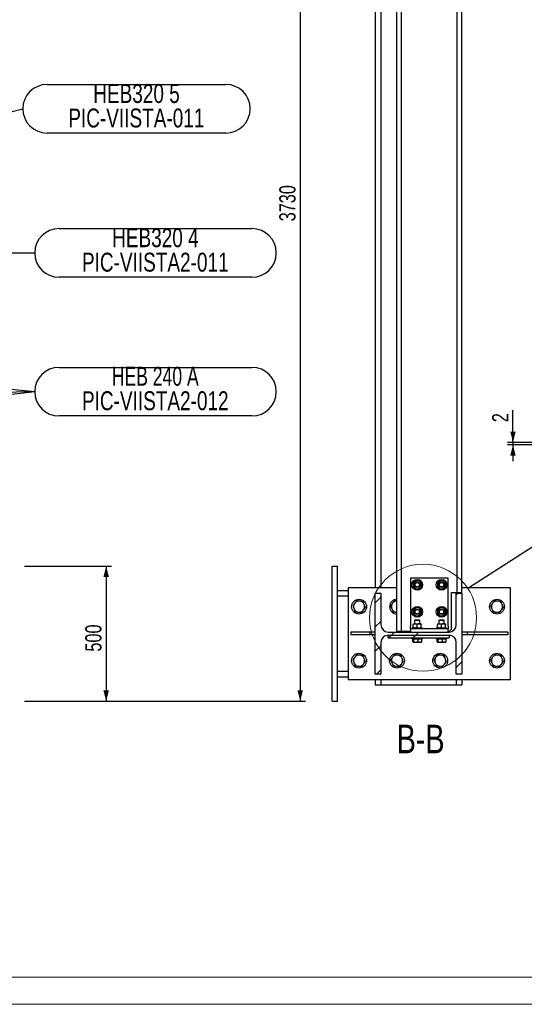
# Model space of a CAD drawing. Header units: millimetres. Extents: x 0 to 841, y 0 to 594.
# Tile 45 of 95: x 520 to 614, y 0 to 182. Entities that reach past the tile are written whole.
import ezdxf

# ---------------------------------------------------------------- set-up
doc = ezdxf.new("R2010")
doc.units = ezdxf.units.MM
for name, color, linetype in [('COTES', 1, 'Continuous'), ('NOTES', 6, 'Continuous'), ('TRAIT-FINS', 9, 'Continuous')]:
    doc.layers.add(name, color=color, linetype=linetype)
doc.layers.add('TRAIT-FORT', color=4, linetype='Continuous', lineweight=25)
doc.styles.add('SLDTEXTSTYLE0', font='TXT', dxfattribs={"width": 0.75})
doc.styles.add('SLDTEXTSTYLE7', font='TXT', dxfattribs={"width": 0.694444})
doc.dimstyles.new('SLDDIMSTYLE0', dxfattribs={"dimtxt": 3, "dimasz": 2, "dimexe": 0, "dimexo": 0.0625, "dimgap": 0.75, "dimtad": 1, "dimdec": 0, "dimlfac": 20, "dimrnd": 1e-09, "dimzin": 12, "dimdsep": 46, "dimtxsty": 'SLDTEXTSTYLE0', "dimsah": 1, "dimcen": 0.09, "dimadec": 0, "dimazin": 3, "dimtfac": 1, "dimtdec": 0, "dimtofl": 0, "dimtmove": 0, "dimatfit": 3, "dimfxl": 1, "dimfrac": 2, "dimtolj": 1, "dimtzin": 12, "dimarcsym": 0})
doc.dimstyles.new('SLDDIMSTYLE1', dxfattribs={"dimtxt": 0.18, "dimasz": 1, "dimexe": 0, "dimexo": 0.0625, "dimgap": 0, "dimtad": 0, "dimtih": 1, "dimtoh": 1, "dimdec": 0, "dimrnd": 1e-09, "dimzin": 0, "dimdsep": 46, "dimtxsty": 'Standard', "dimblk1": 'DOT', "dimblk2": 'DOT', "dimsah": 1, "dimcen": 0.09, "dimadec": 0, "dimazin": 0, "dimtfac": 1, "dimtdec": 0, "dimtofl": 0, "dimtmove": 0, "dimatfit": 3, "dimldrblk": 'DOT', "dimfxl": 1, "dimfrac": 2, "dimtolj": 1, "dimtzin": 0, "dimarcsym": 0})
doc.dimstyles.new('SLDDIMSTYLE3', dxfattribs={"dimtxt": 0.18, "dimasz": 2, "dimexe": 0, "dimexo": 0.0625, "dimgap": 0, "dimtad": 0, "dimtih": 1, "dimtoh": 1, "dimdec": 0, "dimrnd": 1e-09, "dimzin": 0, "dimdsep": 46, "dimtxsty": 'Standard', "dimblk1": 'NONE', "dimblk2": 'NONE', "dimsah": 1, "dimcen": 0.09, "dimadec": 0, "dimazin": 0, "dimtfac": 2, "dimtdec": 0, "dimtofl": 0, "dimtmove": 0, "dimatfit": 3, "dimldrblk": 'NONE', "dimfxl": 1, "dimfrac": 2, "dimtolj": 1, "dimtzin": 0, "dimarcsym": 0})
doc.dimstyles.new('SLDDIMSTYLE5', dxfattribs={"dimtxt": 3, "dimasz": 2, "dimexe": 0, "dimexo": 0.0625, "dimgap": 0.75, "dimtad": 1, "dimdec": 0, "dimlfac": 5, "dimrnd": 1e-09, "dimzin": 12, "dimdsep": 46, "dimtxsty": 'SLDTEXTSTYLE0', "dimsah": 1, "dimcen": 0.09, "dimadec": 0, "dimazin": 3, "dimtfac": 1, "dimtdec": 0, "dimtmove": 0, "dimatfit": 0, "dimfxl": 1, "dimfrac": 2, "dimtolj": 1, "dimtzin": 12, "dimarcsym": 0})
pattern_1 = [(45, (0, 0), (-13.4704, 13.4704), []), (45, (4.49, 2e-323), (-13.4704, 13.4704), []), (45, (8.98, 4e-323), (-13.4704, 13.4704), []), (45, (13.47, 6e-323), (-13.4704, 13.4704), [])]

# ---------------------------------------------------------------- blocks, each defined once
blk = doc.blocks.new('_D')
at = {"layer": 'COTES', "color": 1, "transparency": 16777216}
for p, q in [((521.31, 242.6), (573.31, 242.6)), ((572.31, 242.6), (572.31, 56.1)), ((521.31, 56.1), (573.31, 56.1))]:
    blk.add_line(p, q, dxfattribs=at)
for points in [[(572.31, 242.6), (571.81, 240.6), (572.81, 240.6)], [(572.31, 56.1), (572.81, 58.1), (571.81, 58.1)]]:
    blk.add_solid(points, dxfattribs=at)
at = {"layer": 'COTES', "color": 1, "transparency": 16777216, "insert": (568.44, 144.92), "char_height": 3, "attachment_point": 1, "rotation": 90, "style": 'SLDTEXTSTYLE0'}
blk.add_mtext('3730', dxfattribs=at)
blk = doc.blocks.new('_D_1')
at = {"layer": 'COTES', "color": 1, "transparency": 16777216}
for p, q in [((521.31, 81.1), (537.43, 81.1)), ((536.43, 81.1), (536.43, 56.1)), ((521.31, 56.1), (537.43, 56.1))]:
    blk.add_line(p, q, dxfattribs=at)
for points in [[(536.43, 81.1), (535.93, 79.1), (536.93, 79.1)], [(536.43, 56.1), (536.93, 58.1), (535.93, 58.1)]]:
    blk.add_solid(points, dxfattribs=at)
at = {"layer": 'COTES', "color": 1, "transparency": 16777216, "insert": (532.56, 65.28), "char_height": 3, "attachment_point": 1, "rotation": 90, "style": 'SLDTEXTSTYLE0'}
blk.add_mtext('500', dxfattribs=at)
blk = doc.blocks.new('SW_NOTE_8')
at = {"layer": 'NOTES', "color": 0}
for p, q in [((4.5, 4.5), (37.54, 4.5)), ((37.54, -4.5), (4.5, -4.5))]:
    blk.add_line(p, q, dxfattribs=at)
for centre, start, end in [((4.5, 0), 90, 270), ((37.54, 0), 270, 90)]:
    blk.add_arc(centre, 4.5, start, end, dxfattribs=at)
at = {"layer": 'NOTES', "color": 0, "char_height": 3.5, "attachment_point": 2, "style": 'SLDTEXTSTYLE0'}
for s, insert in [('HEB320 5', (21.02, 4.57)), ('PIC-VIISTA-011', (20.99, 0.04))]:
    blk.add_mtext(s, dxfattribs=dict(at, insert=insert))
blk = doc.blocks.new('_Dot')
at = {"color": 0, "linetype": 'ByBlock', "lineweight": -2}
blk.add_line((-0.5, 0), (-1, 0), dxfattribs=at)
at = {"color": 0, "linetype": 'ByBlock', "const_width": 0.5}
blk.add_lwpolyline([(-0.25, 0, 1), (0.25, 0, 1)], format="xyb", close=True, dxfattribs=at)
blk = doc.blocks.new('SW_NOTE_11')
at = {"layer": 'NOTES', "color": 0}
for p, q in [((4.5, 4.5), (40.18, 4.5)), ((40.18, -4.5), (4.5, -4.5))]:
    blk.add_line(p, q, dxfattribs=at)
for centre, start, end in [((4.5, 0), 90, 270), ((40.18, 0), 270, 90)]:
    blk.add_arc(centre, 4.5, start, end, dxfattribs=at)
at = {"layer": 'NOTES', "color": 0, "char_height": 3.5, "attachment_point": 2}
for s, insert, style in [('HEB 240 A', (22.29, 4.6), 'SLDTEXTSTYLE7'), ('PIC-VIISTA2-012', (22.3, 0.07), 'SLDTEXTSTYLE0')]:
    blk.add_mtext(s, dxfattribs=dict(at, insert=insert, style=style))
blk = doc.blocks.new('SW_NOTE_12')
at = {"layer": 'NOTES', "color": 0}
for p, q in [((4.5, 4.5), (40.18, 4.5)), ((40.18, -4.5), (4.5, -4.5))]:
    blk.add_line(p, q, dxfattribs=at)
for centre, start, end in [((4.5, 0), 90, 270), ((40.18, 0), 270, 90)]:
    blk.add_arc(centre, 4.5, start, end, dxfattribs=at)
at = {"layer": 'NOTES', "color": 0, "char_height": 3.5, "attachment_point": 2, "style": 'SLDTEXTSTYLE0'}
for s, insert in [('HEB320 4', (22.32, 4.55)), ('PIC-VIISTA2-011', (22.3, 0.03))]:
    blk.add_mtext(s, dxfattribs=dict(at, insert=insert))
blk = doc.blocks.new('_None')
blk = doc.blocks.new('_D_41')
at = {"layer": 'COTES', "color": 1, "transparency": 16777216}
for p, q in [((611.66, 104), (611.66, 109.96)), ((640.52, 104), (610.66, 104)), ((611.66, 104), (611.66, 103.55)), ((634.02, 103.55), (610.66, 103.55)), ((611.66, 103.55), (611.66, 100.55))]:
    blk.add_line(p, q, dxfattribs=at)
for points in [[(611.66, 104), (612.16, 106), (611.16, 106)], [(611.66, 103.55), (611.16, 101.55), (612.16, 101.55)]]:
    blk.add_solid(points, dxfattribs=at)
at = {"layer": 'COTES', "color": 1, "transparency": 16777216, "insert": (607.8, 107.74), "char_height": 3, "attachment_point": 1, "rotation": 90, "style": 'SLDTEXTSTYLE0'}
blk.add_mtext('2', dxfattribs=at)

msp = doc.modelspace()

# ---------------------------------------------------------------- hatches: boundary and pattern name
at = {"layer": 'TRAIT-FINS'}
h = msp.add_hatch(dxfattribs=at)
h.set_pattern_fill('DIN 201 ACIER ET FONTE', color=9, style=0, pattern_type=2)
h.set_pattern_definition(pattern_1)
edge = h.paths.add_edge_path(flags=0)
edge.add_line((586.202, 76.105), (586.202, 61.105))
edge.add_line((586.202, 61.105), (587.227, 61.105))
edge.add_line((587.227, 61.105), (587.227, 66.967))
edge.add_arc((588.577, 66.967), 1.35, 90, 180, ccw=False)
edge.add_line((588.577, 68.317), (599.827, 68.317))
edge.add_arc((599.827, 66.967), 1.35, 0, 90, ccw=False)
edge.add_line((601.177, 66.967), (601.177, 61.105))
edge.add_line((601.177, 61.105), (602.202, 61.105))
edge.add_line((602.202, 61.105), (602.202, 76.105))
edge.add_line((602.202, 76.105), (601.177, 76.105))
edge.add_line((601.177, 76.105), (601.177, 70.242))
edge.add_arc((599.827, 70.242), 1.35, 270, 360, ccw=False)
edge.add_line((599.827, 68.892), (588.577, 68.892))
edge.add_arc((588.577, 70.242), 1.35, 180, 270, ccw=False)
edge.add_line((587.227, 70.242), (587.227, 76.105))
edge.add_line((587.227, 76.105), (586.202, 76.105))
h = msp.add_hatch(dxfattribs=at)
h.set_pattern_fill('DIN 201 ACIER ET FONTE', color=9, style=0, pattern_type=2)
h.set_pattern_definition(pattern_1)
h.paths.add_polyline_path([(599.827, 67.817), (599.827, 68.317), (588.577, 68.317), (588.577, 67.817)], flags=0)

# ---------------------------------------------------------------- linework, layer by layer
at = {"color": 7, "linetype": 'Continuous', "lineweight": 18}
for p, q in [((836, 5), (5, 5)), ((841, 0), (0, 0))]:
    msp.add_line(p, q, dxfattribs=at)
msp.add_circle((595.028, 71.549), 9.902, dxfattribs=at)
at = {"layer": 'TRAIT-FORT', "color": 4, "linetype": 'Continuous', "lineweight": 25}
for p, q in [((590.202, 69.005), (590.202, 211.705)), ((591.052, 69.005), (591.052, 211.705)), ((601.352, 76.205), (601.352, 204.505)), ((602.202, 76.205), (602.202, 204.505)), ((586.202, 203.605), (586.202, 77.105)), ((587.227, 203.605), (587.227, 77.105)), ((578.202, 56.105), (578.202, 81.105)), ((578.202, 81.105), (579.202, 81.105)), ((579.202, 56.105), (579.202, 81.105)), ((599.702, 78.892), (592.702, 78.892)), ((592.702, 78.892), (592.702, 69.992)), ((599.702, 69.992), (599.702, 78.892)), ((579.202, 76.605), (581.202, 76.605)), ((581.202, 77.105), (581.202, 60.105)), ((590.202, 77.105), (581.202, 77.105)), ((611.202, 77.105), (602.202, 77.105)), ((611.202, 60.105), (611.202, 77.105)), ((579.202, 75.58), (581.202, 75.58)), ((586.202, 76.105), (587.227, 76.105)), ((586.202, 61.105), (586.202, 76.105)), ((587.227, 76.105), (587.227, 70.242)), ((600.302, 76.205), (601.352, 76.205)), ((600.302, 69.455), (600.302, 76.205)), ((601.177, 70.242), (601.177, 76.105)), ((601.177, 76.105), (602.202, 76.105)), ((601.352, 76.205), (602.202, 76.205)), ((602.202, 76.105), (602.202, 61.105)), ((590.068, 72.589), (590.202, 72.571)), ((590.202, 72.58), (590.068, 72.589)), ((593.552, 71.167), (593.452, 71.067)), ((593.552, 71.167), (593.798, 71.167)), ((593.798, 71.167), (594.352, 71.167)), ((594.452, 71.067), (594.352, 71.167)), ((598.052, 71.167), (597.952, 71.067)), ((598.052, 71.167), (598.298, 71.167)), ((598.298, 71.167), (598.852, 71.167)), ((598.952, 71.067), (598.852, 71.167)), ((592.702, 69.492), (592.702, 69.992)), ((599.702, 69.492), (592.702, 69.492)), ((592.702, 69.492), (592.702, 68.892)), ((592.952, 69.642), (592.952, 69.492)), ((594.952, 69.642), (592.952, 69.642)), ((593.201, 69.759), (593.201, 70.326)), ((593.202, 70.442), (593.576, 70.442)), ((593.452, 71.067), (593.452, 70.442)), ((593.76, 71.067), (593.452, 71.067)), ((593.576, 70.442), (594.326, 70.442)), ((594.452, 71.067), (593.76, 71.067)), ((593.951, 69.759), (593.951, 70.326)), ((594.326, 70.442), (594.702, 70.442)), ((594.452, 70.442), (594.452, 71.067)), ((594.701, 69.759), (594.701, 70.326)), ((594.702, 69.759), (594.702, 70.326)), ((594.952, 69.492), (594.952, 69.642)), ((597.452, 69.642), (597.452, 69.492)), ((599.452, 69.642), (597.452, 69.642)), ((597.701, 69.759), (597.701, 70.326)), ((597.702, 70.442), (598.076, 70.442)), ((597.952, 71.067), (597.952, 70.442)), ((598.26, 71.067), (597.952, 71.067)), ((598.076, 70.442), (598.826, 70.442)), ((598.952, 71.067), (598.26, 71.067)), ((598.451, 69.759), (598.451, 70.326)), ((598.826, 70.442), (599.202, 70.442)), ((598.952, 70.442), (598.952, 71.067)), ((599.201, 69.759), (599.201, 70.326)), ((599.202, 69.759), (599.202, 70.326)), ((599.452, 69.492), (599.452, 69.642)), ((599.702, 69.992), (599.702, 69.492)), ((599.702, 68.892), (599.702, 69.492)), ((599.852, 69.005), (600.302, 69.455)), ((581.702, 68.855), (581.702, 68.355)), ((585.202, 68.855), (581.702, 68.855)), ((585.202, 68.355), (581.702, 68.355)), ((585.202, 68.855), (585.202, 68.355)), ((586.202, 68.855), (585.202, 68.855)), ((586.202, 68.355), (585.202, 68.355)), ((588.577, 68.892), (599.827, 68.892)), ((588.577, 67.817), (588.577, 68.317)), ((588.577, 68.317), (599.827, 68.317)), ((588.577, 67.817), (599.827, 67.817)), ((591.052, 69.005), (590.202, 69.005)), ((592.102, 69.005), (591.052, 69.005)), ((592.702, 69.005), (592.102, 69.005)), ((592.952, 67.817), (592.952, 67.667)), ((594.952, 67.667), (592.952, 67.667)), ((593.152, 67.109), (593.152, 67.627)), ((593.152, 67.627), (593.264, 67.627)), ((593.259, 67.667), (593.259, 67.627)), ((593.264, 67.627), (593.264, 67.109)), ((593.264, 67.627), (594.064, 67.627)), ((594.064, 67.627), (594.064, 67.109)), ((594.064, 67.627), (594.751, 67.627)), ((594.644, 67.627), (594.644, 67.667)), ((594.751, 67.627), (594.751, 67.109)), ((594.952, 67.667), (594.952, 67.817)), ((597.452, 67.817), (597.452, 67.667)), ((599.452, 67.667), (597.452, 67.667)), ((597.652, 67.109), (597.652, 67.627)), ((597.652, 67.627), (597.764, 67.627)), ((597.759, 67.667), (597.759, 67.627)), ((597.764, 67.627), (597.764, 67.109)), ((597.764, 67.627), (598.564, 67.627)), ((598.564, 67.627), (598.564, 67.109)), ((598.564, 67.627), (599.251, 67.627)), ((599.144, 67.627), (599.144, 67.667)), ((599.251, 67.627), (599.251, 67.109)), ((599.452, 67.667), (599.452, 67.817)), ((599.852, 69.005), (599.702, 69.005)), ((599.827, 68.317), (599.827, 67.817)), ((603.202, 68.855), (602.202, 68.855)), ((603.202, 68.355), (602.202, 68.355)), ((603.202, 68.855), (603.202, 68.355)), ((610.702, 68.855), (603.202, 68.855)), ((610.702, 68.355), (603.202, 68.355)), ((610.702, 68.855), (610.702, 68.355)), ((587.227, 66.967), (587.227, 61.105)), ((593.193, 67.047), (593.202, 67.042)), ((593.202, 67.042), (593.208, 67.042)), ((593.208, 67.042), (593.664, 67.042)), ((593.664, 67.042), (594.408, 67.042)), ((594.408, 67.042), (594.702, 67.042)), ((594.702, 67.042), (594.71, 67.047)), ((597.693, 67.047), (597.702, 67.042)), ((597.702, 67.042), (597.708, 67.042)), ((597.708, 67.042), (598.164, 67.042)), ((598.164, 67.042), (598.908, 67.042)), ((598.908, 67.042), (599.202, 67.042)), ((599.202, 67.042), (599.21, 67.047)), ((601.177, 61.105), (601.177, 66.967)), ((579.202, 61.63), (581.202, 61.63)), ((579.202, 60.605), (581.202, 60.605)), ((587.227, 61.105), (586.202, 61.105)), ((602.202, 61.105), (601.177, 61.105)), ((581.202, 60.105), (611.202, 60.105)), ((586.202, 60.105), (586.202, 59.105)), ((586.202, 59.105), (587.227, 59.105)), ((587.227, 60.105), (587.227, 59.105)), ((587.227, 59.105), (588.577, 59.105)), ((588.577, 59.105), (599.827, 59.105)), ((599.827, 59.105), (601.177, 59.105)), ((601.177, 60.105), (601.177, 59.105)), ((601.177, 59.105), (602.202, 59.105)), ((602.202, 60.105), (602.202, 59.105)), ((578.202, 56.105), (579.202, 56.105))]:
    msp.add_line(p, q, dxfattribs=at)
for centre, radius in [((593.952, 77.642), 1), ((598.452, 77.642), 1), ((593.952, 77.642), 0.5), ((593.952, 77.642), 0.4), ((598.452, 77.642), 0.5), ((598.452, 77.642), 0.4), ((583.202, 73.605), 1.375), ((608.702, 73.605), 1.375), ((593.952, 72.642), 1), ((593.952, 72.642), 0.5), ((593.952, 72.642), 0.4), ((598.452, 72.642), 1), ((598.452, 72.642), 0.5), ((598.452, 72.642), 0.4), ((583.202, 63.605), 1.375), ((590.202, 63.605), 1.375), ((598.202, 63.605), 1.375), ((608.702, 63.605), 1.375)]:
    msp.add_circle(centre, radius, dxfattribs=at)
for centre, radius, start, end in [((593.952, 77.642), 0.75, 60, 120), ((598.452, 77.642), 0.75, 60, 120), ((593.952, 77.642), 0.75, 120, 180), ((593.952, 77.642), 0.75, 180, 240), ((593.952, 77.642), 0.75, 240, 300), ((593.952, 77.642), 0.75, 360, 60), ((593.952, 77.642), 0.75, 300, 360), ((598.452, 77.642), 0.75, 120, 180), ((598.452, 77.642), 0.75, 180, 240), ((598.452, 77.642), 0.75, 240, 300), ((598.452, 77.642), 0.75, 360, 60), ((598.452, 77.642), 0.75, 300, 360), ((590.202, 73.605), 1.375, 90, 270), ((583.202, 73.605), 1.025, 142.52267, 202.52267), ((583.202, 73.605), 1.025, 202.52267, 262.52267), ((583.202, 73.605), 1.025, 82.52267, 142.52267), ((583.202, 73.605), 1.025, 262.52267, 322.52267), ((583.202, 73.605), 1.025, 22.52267, 82.52267), ((583.202, 73.605), 1.025, 322.52267, 22.52267), ((590.202, 73.605), 1.025, 142.52267, 202.52267), ((590.202, 73.605), 1.025, 202.52267, 262.52267), ((590.202, 73.605), 1.025, 90, 142.52267), ((593.952, 72.642), 0.75, 120, 180), ((593.952, 72.642), 0.75, 60, 120), ((593.952, 72.642), 0.75, 360, 60), ((598.452, 72.642), 0.75, 120, 180), ((598.452, 72.642), 0.75, 60, 120), ((598.452, 72.642), 0.75, 360, 60), ((608.702, 73.605), 1.025, 142.52267, 202.52267), ((608.702, 73.605), 1.025, 202.52267, 262.52267), ((608.702, 73.605), 1.025, 82.52267, 142.52267), ((608.702, 73.605), 1.025, 262.52267, 322.52267), ((608.702, 73.605), 1.025, 22.52267, 82.52267), ((608.702, 73.605), 1.025, 322.52267, 22.52267), ((593.952, 72.642), 0.75, 180, 240), ((593.952, 72.642), 0.75, 240, 300), ((593.952, 72.642), 0.75, 300, 360), ((598.452, 72.642), 0.75, 180, 240), ((598.452, 72.642), 0.75, 240, 300), ((598.452, 72.642), 0.75, 300, 360), ((588.577, 70.242), 1.35, 180, 270), ((599.827, 70.242), 1.35, 270, 0), ((588.577, 66.967), 1.35, 90, 180), ((599.827, 66.967), 1.35, 0, 90), ((583.202, 63.605), 1.025, 142.52267, 202.52267), ((583.202, 63.605), 1.025, 82.52267, 142.52267), ((583.202, 63.605), 1.025, 22.52267, 82.52267), ((583.202, 63.605), 1.025, 322.52267, 22.52267), ((590.202, 63.605), 1.025, 142.52267, 202.52267), ((590.202, 63.605), 1.025, 82.52267, 142.52267), ((590.202, 63.605), 1.025, 22.52267, 82.52267), ((590.202, 63.605), 1.025, 322.52267, 22.52267), ((598.202, 63.605), 1.025, 142.52267, 202.52267), ((598.202, 63.605), 1.025, 82.52267, 142.52267), ((598.202, 63.605), 1.025, 22.52267, 82.52267), ((598.202, 63.605), 1.025, 322.52267, 22.52267), ((608.702, 63.605), 1.025, 142.52267, 202.52267), ((608.702, 63.605), 1.025, 82.52267, 142.52267), ((608.702, 63.605), 1.025, 22.52267, 82.52267), ((608.702, 63.605), 1.025, 322.52267, 22.52267), ((583.202, 63.605), 1.025, 202.52267, 262.52267), ((583.202, 63.605), 1.025, 262.52267, 322.52267), ((590.202, 63.605), 1.025, 202.52267, 262.52267), ((590.202, 63.605), 1.025, 262.52267, 322.52267), ((598.202, 63.605), 1.025, 202.52267, 262.52267), ((598.202, 63.605), 1.025, 262.52267, 322.52267), ((608.702, 63.605), 1.025, 202.52267, 262.52267), ((608.702, 63.605), 1.025, 262.52267, 322.52267)]:
    msp.add_arc(centre, radius, start, end, dxfattribs=at)
for points, knots in [([(593.577, 78.292), (593.609, 78.311), (593.675, 78.349), (593.803, 78.423), (593.893, 78.474), (593.952, 78.509)], [0, 0, 0, 0, 0.2497071, 0.5046252, 1, 1, 1, 1]), ([(594.327, 78.292), (594.294, 78.311), (594.228, 78.349), (594.1, 78.423), (594.011, 78.474), (593.952, 78.509)], [0, 0, 0, 0, 0.2497071, 0.5046252, 1, 1, 1, 1]), ([(598.077, 78.292), (598.109, 78.311), (598.175, 78.349), (598.303, 78.423), (598.393, 78.474), (598.452, 78.509)], [0, 0, 0, 0, 0.2497071, 0.5046252, 1, 1, 1, 1]), ([(598.827, 78.292), (598.794, 78.311), (598.728, 78.349), (598.6, 78.423), (598.511, 78.474), (598.452, 78.509)], [0, 0, 0, 0, 0.2497071, 0.5046252, 1, 1, 1, 1]), ([(593.202, 78.076), (593.253, 78.105), (593.357, 78.165), (593.487, 78.24), (593.561, 78.283), (593.577, 78.292)], [0, 0, 0, 0, 0.4323863, 0.8795566, 1, 1, 1, 1]), ([(593.202, 78.076), (593.202, 78.025), (593.202, 77.932), (593.202, 77.786), (593.202, 77.691), (593.202, 77.642)], [0, 0, 0, 0, 0.3705336, 0.6810577, 1, 1, 1, 1]), ([(593.202, 77.642), (593.202, 77.635), (593.202, 77.575), (593.202, 77.46), (593.202, 77.323), (593.202, 77.242), (593.202, 77.209)], [0, 0, 0, 0, 0.0488426, 0.4000938, 0.7640389, 1, 1, 1, 1]), ([(593.202, 77.209), (593.253, 77.18), (593.357, 77.12), (593.487, 77.045), (593.561, 77.002), (593.577, 76.993)], [0, 0, 0, 0, 0.4323863, 0.8795566, 1, 1, 1, 1]), ([(593.577, 76.993), (593.609, 76.974), (593.675, 76.936), (593.803, 76.862), (593.893, 76.811), (593.952, 76.776)], [0, 0, 0, 0, 0.2497071, 0.5046252, 1, 1, 1, 1]), ([(594.327, 76.993), (594.294, 76.974), (594.228, 76.936), (594.1, 76.862), (594.011, 76.811), (593.952, 76.776)], [0, 0, 0, 0, 0.2497071, 0.5046252, 1, 1, 1, 1]), ([(594.702, 78.076), (594.65, 78.105), (594.546, 78.165), (594.416, 78.24), (594.342, 78.283), (594.327, 78.292)], [0, 0, 0, 0, 0.4323863, 0.8795566, 1, 1, 1, 1]), ([(594.702, 77.209), (594.65, 77.18), (594.546, 77.12), (594.416, 77.045), (594.342, 77.002), (594.327, 76.993)], [0, 0, 0, 0, 0.4323863, 0.8795566, 1, 1, 1, 1]), ([(594.702, 78.076), (594.702, 78.025), (594.702, 77.932), (594.702, 77.786), (594.702, 77.691), (594.702, 77.642)], [0, 0, 0, 0, 0.3705336, 0.6810577, 1, 1, 1, 1]), ([(594.702, 77.642), (594.702, 77.635), (594.702, 77.575), (594.702, 77.46), (594.702, 77.323), (594.702, 77.242), (594.702, 77.209)], [0, 0, 0, 0, 0.0488426, 0.4000938, 0.7640389, 1, 1, 1, 1]), ([(597.702, 78.076), (597.753, 78.105), (597.857, 78.165), (597.987, 78.24), (598.061, 78.283), (598.077, 78.292)], [0, 0, 0, 0, 0.4323863, 0.8795566, 1, 1, 1, 1]), ([(597.702, 78.076), (597.702, 78.025), (597.702, 77.932), (597.702, 77.786), (597.702, 77.691), (597.702, 77.642)], [0, 0, 0, 0, 0.3705336, 0.6810577, 1, 1, 1, 1]), ([(597.702, 77.642), (597.702, 77.635), (597.702, 77.575), (597.702, 77.46), (597.702, 77.323), (597.702, 77.242), (597.702, 77.209)], [0, 0, 0, 0, 0.0488426, 0.4000938, 0.7640389, 1, 1, 1, 1]), ([(597.702, 77.209), (597.753, 77.18), (597.857, 77.12), (597.987, 77.045), (598.061, 77.002), (598.077, 76.993)], [0, 0, 0, 0, 0.4323863, 0.8795566, 1, 1, 1, 1]), ([(598.077, 76.993), (598.109, 76.974), (598.175, 76.936), (598.303, 76.862), (598.393, 76.811), (598.452, 76.776)], [0, 0, 0, 0, 0.2497071, 0.5046252, 1, 1, 1, 1]), ([(598.827, 76.993), (598.794, 76.974), (598.728, 76.936), (598.6, 76.862), (598.511, 76.811), (598.452, 76.776)], [0, 0, 0, 0, 0.2497071, 0.5046252, 1, 1, 1, 1]), ([(599.202, 78.076), (599.15, 78.105), (599.046, 78.165), (598.916, 78.24), (598.842, 78.283), (598.827, 78.292)], [0, 0, 0, 0, 0.4323863, 0.8795566, 1, 1, 1, 1]), ([(599.202, 77.209), (599.15, 77.18), (599.046, 77.12), (598.916, 77.045), (598.842, 77.002), (598.827, 76.993)], [0, 0, 0, 0, 0.4323863, 0.8795566, 1, 1, 1, 1]), ([(599.202, 78.076), (599.202, 78.025), (599.202, 77.932), (599.202, 77.786), (599.202, 77.691), (599.202, 77.642)], [0, 0, 0, 0, 0.3705336, 0.6810577, 1, 1, 1, 1]), ([(599.202, 77.642), (599.202, 77.635), (599.202, 77.575), (599.202, 77.46), (599.202, 77.323), (599.202, 77.242), (599.202, 77.209)], [0, 0, 0, 0, 0.0488426, 0.4000938, 0.7640389, 1, 1, 1, 1]), ([(582.388, 74.229), (582.328, 74.15), (582.207, 73.993), (582.088, 73.837), (582.028, 73.759)], [0, 0, 0, 0, 0.4977806, 1, 1, 1, 1]), ([(582.028, 73.759), (582.066, 73.669), (582.141, 73.488), (582.217, 73.304), (582.255, 73.212)], [0, 0, 0, 0, 0.4981128, 1, 1, 1, 1]), ([(582.255, 73.212), (582.293, 73.121), (582.369, 72.938), (582.444, 72.757), (582.482, 72.666)], [0, 0, 0, 0, 0.4977806, 1, 1, 1, 1]), ([(582.748, 74.698), (582.689, 74.621), (582.57, 74.465), (582.449, 74.308), (582.388, 74.229)], [0, 0, 0, 0, 0.4981128, 1, 1, 1, 1]), ([(583.335, 74.621), (583.237, 74.634), (583.04, 74.66), (582.846, 74.685), (582.748, 74.698)], [0, 0, 0, 0, 0.4977806, 1, 1, 1, 1]), ([(583.922, 74.544), (583.825, 74.557), (583.631, 74.582), (583.434, 74.608), (583.335, 74.621)], [0, 0, 0, 0, 0.4981128, 1, 1, 1, 1]), ([(583.655, 72.512), (583.714, 72.589), (583.834, 72.745), (583.954, 72.902), (584.015, 72.981)], [0, 0, 0, 0, 0.4981128, 1, 1, 1, 1]), ([(584.148, 73.998), (584.111, 74.089), (584.035, 74.272), (583.96, 74.453), (583.922, 74.544)], [0, 0, 0, 0, 0.4977806, 1, 1, 1, 1]), ([(584.015, 72.981), (584.075, 73.06), (584.196, 73.217), (584.315, 73.373), (584.375, 73.451)], [0, 0, 0, 0, 0.49778063, 1, 1, 1, 1]), ([(584.375, 73.451), (584.338, 73.541), (584.263, 73.722), (584.187, 73.906), (584.148, 73.998)], [0, 0, 0, 0, 0.4981128, 1, 1, 1, 1]), ([(589.388, 74.229), (589.328, 74.15), (589.207, 73.993), (589.088, 73.837), (589.028, 73.759)], [0, 0, 0, 0, 0.4977806, 1, 1, 1, 1]), ([(589.028, 73.759), (589.066, 73.669), (589.141, 73.488), (589.217, 73.304), (589.255, 73.212)], [0, 0, 0, 0, 0.4981128, 1, 1, 1, 1]), ([(589.255, 73.212), (589.293, 73.121), (589.369, 72.938), (589.444, 72.757), (589.482, 72.666)], [0, 0, 0, 0, 0.4977806, 1, 1, 1, 1]), ([(589.748, 74.698), (589.689, 74.621), (589.57, 74.465), (589.449, 74.308), (589.388, 74.229)], [0, 0, 0, 0, 0.4981128, 1, 1, 1, 1]), ([(590.202, 74.639), (590.148, 74.646), (589.996, 74.666), (589.846, 74.685), (589.748, 74.698)], [0, 0, 0, 0, 0.3508673, 1, 1, 1, 1]), ([(593.202, 73.076), (593.253, 73.105), (593.357, 73.165), (593.487, 73.24), (593.561, 73.283), (593.577, 73.292)], [0, 0, 0, 0, 0.4323863, 0.8795566, 1, 1, 1, 1]), ([(593.202, 73.076), (593.202, 73.025), (593.202, 72.932), (593.202, 72.786), (593.202, 72.691), (593.202, 72.642)], [0, 0, 0, 0, 0.3705336, 0.6810577, 1, 1, 1, 1]), ([(593.577, 73.292), (593.609, 73.311), (593.675, 73.349), (593.803, 73.423), (593.893, 73.474), (593.952, 73.509)], [0, 0, 0, 0, 0.2497071, 0.5046252, 1, 1, 1, 1]), ([(594.327, 73.292), (594.294, 73.311), (594.228, 73.349), (594.1, 73.423), (594.011, 73.474), (593.952, 73.509)], [0, 0, 0, 0, 0.2497071, 0.5046252, 1, 1, 1, 1]), ([(594.702, 73.076), (594.65, 73.105), (594.546, 73.165), (594.416, 73.24), (594.342, 73.283), (594.327, 73.292)], [0, 0, 0, 0, 0.4323863, 0.8795566, 1, 1, 1, 1]), ([(594.702, 73.076), (594.702, 73.025), (594.702, 72.932), (594.702, 72.786), (594.702, 72.691), (594.702, 72.642)], [0, 0, 0, 0, 0.3705336, 0.6810577, 1, 1, 1, 1]), ([(597.702, 73.076), (597.753, 73.105), (597.857, 73.165), (597.987, 73.24), (598.061, 73.283), (598.077, 73.292)], [0, 0, 0, 0, 0.4323863, 0.8795566, 1, 1, 1, 1]), ([(597.702, 73.076), (597.702, 73.025), (597.702, 72.932), (597.702, 72.786), (597.702, 72.691), (597.702, 72.642)], [0, 0, 0, 0, 0.3705336, 0.6810577, 1, 1, 1, 1]), ([(598.077, 73.292), (598.109, 73.311), (598.175, 73.349), (598.303, 73.423), (598.393, 73.474), (598.452, 73.509)], [0, 0, 0, 0, 0.2497071, 0.5046252, 1, 1, 1, 1]), ([(598.827, 73.292), (598.794, 73.311), (598.728, 73.349), (598.6, 73.423), (598.511, 73.474), (598.452, 73.509)], [0, 0, 0, 0, 0.2497071, 0.5046252, 1, 1, 1, 1]), ([(599.202, 73.076), (599.15, 73.105), (599.046, 73.165), (598.916, 73.24), (598.842, 73.283), (598.827, 73.292)], [0, 0, 0, 0, 0.4323863, 0.8795566, 1, 1, 1, 1]), ([(599.202, 73.076), (599.202, 73.025), (599.202, 72.932), (599.202, 72.786), (599.202, 72.691), (599.202, 72.642)], [0, 0, 0, 0, 0.3705336, 0.6810577, 1, 1, 1, 1]), ([(607.888, 74.229), (607.828, 74.15), (607.707, 73.993), (607.588, 73.837), (607.528, 73.759)], [0, 0, 0, 0, 0.4977806, 1, 1, 1, 1]), ([(607.528, 73.759), (607.566, 73.669), (607.641, 73.488), (607.717, 73.304), (607.755, 73.212)], [0, 0, 0, 0, 0.4981128, 1, 1, 1, 1]), ([(607.755, 73.212), (607.793, 73.121), (607.869, 72.938), (607.944, 72.757), (607.982, 72.666)], [0, 0, 0, 0, 0.4977806, 1, 1, 1, 1]), ([(608.248, 74.698), (608.189, 74.621), (608.07, 74.465), (607.949, 74.308), (607.888, 74.229)], [0, 0, 0, 0, 0.4981128, 1, 1, 1, 1]), ([(608.835, 74.621), (608.737, 74.634), (608.54, 74.66), (608.346, 74.685), (608.248, 74.698)], [0, 0, 0, 0, 0.4977806, 1, 1, 1, 1]), ([(609.422, 74.544), (609.325, 74.557), (609.131, 74.582), (608.934, 74.608), (608.835, 74.621)], [0, 0, 0, 0, 0.4981128, 1, 1, 1, 1]), ([(609.155, 72.512), (609.214, 72.589), (609.334, 72.745), (609.454, 72.902), (609.515, 72.981)], [0, 0, 0, 0, 0.4981128, 1, 1, 1, 1]), ([(609.648, 73.998), (609.611, 74.089), (609.535, 74.272), (609.46, 74.453), (609.422, 74.544)], [0, 0, 0, 0, 0.4977806, 1, 1, 1, 1]), ([(609.515, 72.981), (609.575, 73.06), (609.696, 73.217), (609.815, 73.373), (609.875, 73.451)], [0, 0, 0, 0, 0.49778063, 1, 1, 1, 1]), ([(609.875, 73.451), (609.838, 73.541), (609.763, 73.722), (609.687, 73.906), (609.648, 73.998)], [0, 0, 0, 0, 0.4981128, 1, 1, 1, 1]), ([(582.482, 72.666), (582.578, 72.653), (582.773, 72.628), (582.969, 72.602), (583.068, 72.589)], [0, 0, 0, 0, 0.49811277, 1, 1, 1, 1]), ([(583.068, 72.589), (583.166, 72.576), (583.363, 72.55), (583.557, 72.525), (583.655, 72.512)], [0, 0, 0, 0, 0.4977806, 1, 1, 1, 1]), ([(589.482, 72.666), (589.578, 72.653), (589.773, 72.628), (589.969, 72.602), (590.068, 72.589)], [0, 0, 0, 0, 0.49811277, 1, 1, 1, 1]), ([(593.202, 72.642), (593.202, 72.635), (593.202, 72.575), (593.202, 72.46), (593.202, 72.323), (593.202, 72.242), (593.202, 72.209)], [0, 0, 0, 0, 0.0488426, 0.4000938, 0.7640389, 1, 1, 1, 1]), ([(593.202, 72.209), (593.253, 72.18), (593.357, 72.12), (593.487, 72.045), (593.561, 72.002), (593.577, 71.993)], [0, 0, 0, 0, 0.4323863, 0.8795566, 1, 1, 1, 1]), ([(593.577, 71.993), (593.609, 71.974), (593.675, 71.936), (593.803, 71.862), (593.893, 71.811), (593.952, 71.776)], [0, 0, 0, 0, 0.2497071, 0.5046252, 1, 1, 1, 1]), ([(594.327, 71.993), (594.294, 71.974), (594.228, 71.936), (594.1, 71.862), (594.011, 71.811), (593.952, 71.776)], [0, 0, 0, 0, 0.2497071, 0.5046252, 1, 1, 1, 1]), ([(594.702, 72.209), (594.65, 72.18), (594.546, 72.12), (594.416, 72.045), (594.342, 72.002), (594.327, 71.993)], [0, 0, 0, 0, 0.4323863, 0.8795566, 1, 1, 1, 1]), ([(594.702, 72.642), (594.702, 72.635), (594.702, 72.575), (594.702, 72.46), (594.702, 72.323), (594.702, 72.242), (594.702, 72.209)], [0, 0, 0, 0, 0.0488426, 0.4000938, 0.7640389, 1, 1, 1, 1]), ([(597.702, 72.642), (597.702, 72.635), (597.702, 72.575), (597.702, 72.46), (597.702, 72.323), (597.702, 72.242), (597.702, 72.209)], [0, 0, 0, 0, 0.0488426, 0.4000938, 0.7640389, 1, 1, 1, 1]), ([(597.702, 72.209), (597.753, 72.18), (597.857, 72.12), (597.987, 72.045), (598.061, 72.002), (598.077, 71.993)], [0, 0, 0, 0, 0.4323863, 0.8795566, 1, 1, 1, 1]), ([(598.077, 71.993), (598.109, 71.974), (598.175, 71.936), (598.303, 71.862), (598.393, 71.811), (598.452, 71.776)], [0, 0, 0, 0, 0.2497071, 0.5046252, 1, 1, 1, 1]), ([(598.827, 71.993), (598.794, 71.974), (598.728, 71.936), (598.6, 71.862), (598.511, 71.811), (598.452, 71.776)], [0, 0, 0, 0, 0.2497071, 0.5046252, 1, 1, 1, 1]), ([(599.202, 72.209), (599.15, 72.18), (599.046, 72.12), (598.916, 72.045), (598.842, 72.002), (598.827, 71.993)], [0, 0, 0, 0, 0.4323863, 0.8795566, 1, 1, 1, 1]), ([(599.202, 72.642), (599.202, 72.635), (599.202, 72.575), (599.202, 72.46), (599.202, 72.323), (599.202, 72.242), (599.202, 72.209)], [0, 0, 0, 0, 0.0488426, 0.4000938, 0.7640389, 1, 1, 1, 1]), ([(607.982, 72.666), (608.078, 72.653), (608.273, 72.628), (608.469, 72.602), (608.568, 72.589)], [0, 0, 0, 0, 0.49811277, 1, 1, 1, 1]), ([(608.568, 72.589), (608.666, 72.576), (608.863, 72.55), (609.057, 72.525), (609.155, 72.512)], [0, 0, 0, 0, 0.4977806, 1, 1, 1, 1]), ([(593.201, 70.326), (593.253, 70.354), (593.357, 70.409), (593.486, 70.44), (593.56, 70.442), (593.576, 70.442)], [0, 0, 0, 0, 0.4323863, 0.8795566, 1, 1, 1, 1]), ([(593.202, 70.442), (593.202, 70.442), (593.202, 70.442), (593.202, 70.425), (593.201, 70.381), (593.201, 70.342), (593.201, 70.326)], [0, 0, 0, 0, 0.0488426, 0.4000938, 0.7640389, 1, 1, 1, 1]), ([(593.576, 69.642), (593.544, 69.644), (593.478, 69.648), (593.35, 69.681), (593.26, 69.728), (593.201, 69.759)], [0, 0, 0, 0, 0.2497071, 0.5046252, 1, 1, 1, 1]), ([(593.201, 69.759), (593.201, 69.743), (593.201, 69.705), (593.202, 69.66), (593.202, 69.643), (593.202, 69.643), (593.202, 69.642)], [0, 0, 0, 0, 0.235965, 0.5882387, 0.9511566, 1, 1, 1, 1]), ([(593.576, 70.442), (593.609, 70.441), (593.675, 70.437), (593.803, 70.404), (593.892, 70.357), (593.951, 70.326)], [0, 0, 0, 0, 0.2497071, 0.5046252, 1, 1, 1, 1]), ([(593.951, 69.759), (593.9, 69.731), (593.795, 69.676), (593.666, 69.645), (593.592, 69.643), (593.576, 69.642)], [0, 0, 0, 0, 0.4323863, 0.8795566, 1, 1, 1, 1]), ([(594.326, 70.442), (594.294, 70.441), (594.228, 70.437), (594.1, 70.404), (594.01, 70.357), (593.951, 70.326)], [0, 0, 0, 0, 0.2497071, 0.5046252, 1, 1, 1, 1]), ([(593.951, 69.759), (594.002, 69.731), (594.107, 69.676), (594.236, 69.645), (594.31, 69.643), (594.326, 69.642)], [0, 0, 0, 0, 0.4323863, 0.8795566, 1, 1, 1, 1]), ([(594.701, 70.326), (594.65, 70.354), (594.545, 70.409), (594.416, 70.44), (594.342, 70.442), (594.326, 70.442)], [0, 0, 0, 0, 0.4323863, 0.8795566, 1, 1, 1, 1]), ([(594.326, 69.642), (594.359, 69.644), (594.425, 69.648), (594.553, 69.681), (594.642, 69.728), (594.701, 69.759)], [0, 0, 0, 0, 0.2497071, 0.5046252, 1, 1, 1, 1]), ([(594.702, 70.442), (594.702, 70.442), (594.702, 70.442), (594.702, 70.425), (594.701, 70.381), (594.701, 70.342), (594.701, 70.326)], [0, 0, 0, 0, 0.0488426, 0.4000938, 0.7640389, 1, 1, 1, 1]), ([(594.701, 69.759), (594.701, 69.743), (594.701, 69.705), (594.702, 69.66), (594.702, 69.643), (594.702, 69.643), (594.702, 69.642)], [0, 0, 0, 0, 0.235965, 0.5882387, 0.9511566, 1, 1, 1, 1]), ([(594.702, 70.326), (594.702, 70.35), (594.702, 70.393), (594.702, 70.434), (594.702, 70.44), (594.702, 70.442)], [0, 0, 0, 0, 0.3705336, 0.6810577, 1, 1, 1, 1]), ([(594.702, 69.642), (594.702, 69.645), (594.702, 69.65), (594.702, 69.692), (594.702, 69.735), (594.702, 69.759)], [0, 0, 0, 0, 0.3099535, 0.6294694, 1, 1, 1, 1]), ([(597.701, 70.326), (597.753, 70.354), (597.857, 70.409), (597.986, 70.44), (598.06, 70.442), (598.076, 70.442)], [0, 0, 0, 0, 0.4323863, 0.8795566, 1, 1, 1, 1]), ([(597.702, 70.442), (597.702, 70.442), (597.702, 70.442), (597.702, 70.425), (597.701, 70.381), (597.701, 70.342), (597.701, 70.326)], [0, 0, 0, 0, 0.0488426, 0.4000938, 0.7640389, 1, 1, 1, 1]), ([(598.076, 69.642), (598.044, 69.644), (597.978, 69.648), (597.85, 69.681), (597.76, 69.728), (597.701, 69.759)], [0, 0, 0, 0, 0.2497071, 0.5046252, 1, 1, 1, 1]), ([(597.701, 69.759), (597.701, 69.743), (597.701, 69.705), (597.702, 69.66), (597.702, 69.643), (597.702, 69.643), (597.702, 69.642)], [0, 0, 0, 0, 0.235965, 0.5882387, 0.9511566, 1, 1, 1, 1]), ([(598.076, 70.442), (598.109, 70.441), (598.175, 70.437), (598.303, 70.404), (598.392, 70.357), (598.451, 70.326)], [0, 0, 0, 0, 0.2497071, 0.5046252, 1, 1, 1, 1]), ([(598.451, 69.759), (598.4, 69.731), (598.295, 69.676), (598.166, 69.645), (598.092, 69.643), (598.076, 69.642)], [0, 0, 0, 0, 0.4323863, 0.8795566, 1, 1, 1, 1]), ([(598.826, 70.442), (598.794, 70.441), (598.728, 70.437), (598.6, 70.404), (598.51, 70.357), (598.451, 70.326)], [0, 0, 0, 0, 0.2497071, 0.5046252, 1, 1, 1, 1]), ([(598.451, 69.759), (598.502, 69.731), (598.607, 69.676), (598.736, 69.645), (598.81, 69.643), (598.826, 69.642)], [0, 0, 0, 0, 0.4323863, 0.8795566, 1, 1, 1, 1]), ([(599.201, 70.326), (599.15, 70.354), (599.045, 70.409), (598.916, 70.44), (598.842, 70.442), (598.826, 70.442)], [0, 0, 0, 0, 0.4323863, 0.8795566, 1, 1, 1, 1]), ([(598.826, 69.642), (598.859, 69.644), (598.925, 69.648), (599.053, 69.681), (599.142, 69.728), (599.201, 69.759)], [0, 0, 0, 0, 0.2497071, 0.5046252, 1, 1, 1, 1]), ([(599.202, 70.442), (599.202, 70.442), (599.202, 70.442), (599.202, 70.425), (599.201, 70.381), (599.201, 70.342), (599.201, 70.326)], [0, 0, 0, 0, 0.0488426, 0.4000938, 0.7640389, 1, 1, 1, 1]), ([(599.201, 69.759), (599.201, 69.743), (599.201, 69.705), (599.202, 69.66), (599.202, 69.643), (599.202, 69.643), (599.202, 69.642)], [0, 0, 0, 0, 0.235965, 0.5882387, 0.9511566, 1, 1, 1, 1]), ([(599.202, 70.326), (599.202, 70.35), (599.202, 70.393), (599.202, 70.434), (599.202, 70.44), (599.202, 70.442)], [0, 0, 0, 0, 0.3705336, 0.6810577, 1, 1, 1, 1]), ([(599.202, 69.642), (599.202, 69.645), (599.202, 69.65), (599.202, 69.692), (599.202, 69.735), (599.202, 69.759)], [0, 0, 0, 0, 0.3099535, 0.6294694, 1, 1, 1, 1]), ([(593.152, 67.109), (593.161, 67.091), (593.179, 67.053), (593.198, 67.046), (593.208, 67.042)], [0, 0, 0, 0, 0.495458, 1, 1, 1, 1]), ([(593.208, 67.042), (593.217, 67.046), (593.236, 67.053), (593.255, 67.09), (593.264, 67.109)], [0, 0, 0, 0, 0.4945107, 1, 1, 1, 1]), ([(593.264, 67.109), (593.329, 67.091), (593.46, 67.053), (593.595, 67.046), (593.664, 67.042)], [0, 0, 0, 0, 0.495458, 1, 1, 1, 1]), ([(593.664, 67.042), (593.731, 67.046), (593.866, 67.053), (593.997, 67.09), (594.064, 67.109)], [0, 0, 0, 0, 0.4945107, 1, 1, 1, 1]), ([(594.064, 67.109), (594.12, 67.091), (594.232, 67.053), (594.349, 67.046), (594.408, 67.042)], [0, 0, 0, 0, 0.495458, 1, 1, 1, 1]), ([(594.408, 67.042), (594.465, 67.046), (594.582, 67.053), (594.694, 67.09), (594.751, 67.109)], [0, 0, 0, 0, 0.4945107, 1, 1, 1, 1]), ([(594.751, 67.109), (594.742, 67.09), (594.728, 67.06), (594.713, 67.053), (594.708, 67.051)], [0, 0, 0, 0, 0.6379818, 1, 1, 1, 1]), ([(597.652, 67.109), (597.661, 67.091), (597.679, 67.053), (597.698, 67.046), (597.708, 67.042)], [0, 0, 0, 0, 0.495458, 1, 1, 1, 1]), ([(597.708, 67.042), (597.717, 67.046), (597.736, 67.053), (597.755, 67.09), (597.764, 67.109)], [0, 0, 0, 0, 0.4945107, 1, 1, 1, 1]), ([(597.764, 67.109), (597.829, 67.091), (597.96, 67.053), (598.095, 67.046), (598.164, 67.042)], [0, 0, 0, 0, 0.495458, 1, 1, 1, 1]), ([(598.164, 67.042), (598.231, 67.046), (598.366, 67.053), (598.497, 67.09), (598.564, 67.109)], [0, 0, 0, 0, 0.4945107, 1, 1, 1, 1]), ([(598.564, 67.109), (598.62, 67.091), (598.732, 67.053), (598.849, 67.046), (598.908, 67.042)], [0, 0, 0, 0, 0.495458, 1, 1, 1, 1]), ([(598.908, 67.042), (598.965, 67.046), (599.082, 67.053), (599.194, 67.09), (599.251, 67.109)], [0, 0, 0, 0, 0.4945107, 1, 1, 1, 1]), ([(599.251, 67.109), (599.242, 67.09), (599.228, 67.06), (599.213, 67.053), (599.208, 67.051)], [0, 0, 0, 0, 0.6379818, 1, 1, 1, 1]), ([(582.388, 64.229), (582.328, 64.15), (582.207, 63.993), (582.088, 63.837), (582.028, 63.759)], [0, 0, 0, 0, 0.4977806, 1, 1, 1, 1]), ([(582.748, 64.698), (582.689, 64.621), (582.57, 64.465), (582.449, 64.308), (582.388, 64.229)], [0, 0, 0, 0, 0.4981128, 1, 1, 1, 1]), ([(583.335, 64.621), (583.237, 64.634), (583.04, 64.66), (582.846, 64.685), (582.748, 64.698)], [0, 0, 0, 0, 0.4977806, 1, 1, 1, 1]), ([(583.922, 64.544), (583.825, 64.557), (583.631, 64.582), (583.434, 64.608), (583.335, 64.621)], [0, 0, 0, 0, 0.4981128, 1, 1, 1, 1]), ([(584.148, 63.998), (584.111, 64.089), (584.035, 64.272), (583.96, 64.453), (583.922, 64.544)], [0, 0, 0, 0, 0.4977806, 1, 1, 1, 1]), ([(584.375, 63.451), (584.338, 63.541), (584.263, 63.722), (584.187, 63.906), (584.148, 63.998)], [0, 0, 0, 0, 0.4981128, 1, 1, 1, 1]), ([(589.388, 64.229), (589.328, 64.15), (589.207, 63.993), (589.088, 63.837), (589.028, 63.759)], [0, 0, 0, 0, 0.4977806, 1, 1, 1, 1]), ([(589.748, 64.698), (589.689, 64.621), (589.57, 64.465), (589.449, 64.308), (589.388, 64.229)], [0, 0, 0, 0, 0.4981128, 1, 1, 1, 1]), ([(590.335, 64.621), (590.237, 64.634), (590.04, 64.66), (589.846, 64.685), (589.748, 64.698)], [0, 0, 0, 0, 0.4977806, 1, 1, 1, 1]), ([(590.922, 64.544), (590.825, 64.557), (590.631, 64.582), (590.434, 64.608), (590.335, 64.621)], [0, 0, 0, 0, 0.4981128, 1, 1, 1, 1]), ([(591.148, 63.998), (591.111, 64.089), (591.035, 64.272), (590.96, 64.453), (590.922, 64.544)], [0, 0, 0, 0, 0.4977806, 1, 1, 1, 1]), ([(591.375, 63.451), (591.338, 63.541), (591.263, 63.722), (591.187, 63.906), (591.148, 63.998)], [0, 0, 0, 0, 0.4981128, 1, 1, 1, 1]), ([(597.388, 64.229), (597.328, 64.15), (597.207, 63.993), (597.088, 63.837), (597.028, 63.759)], [0, 0, 0, 0, 0.4977806, 1, 1, 1, 1]), ([(597.748, 64.698), (597.689, 64.621), (597.57, 64.465), (597.449, 64.308), (597.388, 64.229)], [0, 0, 0, 0, 0.4981128, 1, 1, 1, 1]), ([(598.335, 64.621), (598.237, 64.634), (598.04, 64.66), (597.846, 64.685), (597.748, 64.698)], [0, 0, 0, 0, 0.4977806, 1, 1, 1, 1]), ([(598.922, 64.544), (598.825, 64.557), (598.631, 64.582), (598.434, 64.608), (598.335, 64.621)], [0, 0, 0, 0, 0.4981128, 1, 1, 1, 1]), ([(599.148, 63.998), (599.111, 64.089), (599.035, 64.272), (598.96, 64.453), (598.922, 64.544)], [0, 0, 0, 0, 0.4977806, 1, 1, 1, 1]), ([(599.375, 63.451), (599.338, 63.541), (599.263, 63.722), (599.187, 63.906), (599.148, 63.998)], [0, 0, 0, 0, 0.4981128, 1, 1, 1, 1]), ([(607.888, 64.229), (607.828, 64.15), (607.707, 63.993), (607.588, 63.837), (607.528, 63.759)], [0, 0, 0, 0, 0.4977806, 1, 1, 1, 1]), ([(608.248, 64.698), (608.189, 64.621), (608.07, 64.465), (607.949, 64.308), (607.888, 64.229)], [0, 0, 0, 0, 0.4981128, 1, 1, 1, 1]), ([(608.835, 64.621), (608.737, 64.634), (608.54, 64.66), (608.346, 64.685), (608.248, 64.698)], [0, 0, 0, 0, 0.4977806, 1, 1, 1, 1]), ([(609.422, 64.544), (609.325, 64.557), (609.131, 64.582), (608.934, 64.608), (608.835, 64.621)], [0, 0, 0, 0, 0.4981128, 1, 1, 1, 1]), ([(609.648, 63.998), (609.611, 64.089), (609.535, 64.272), (609.46, 64.453), (609.422, 64.544)], [0, 0, 0, 0, 0.4977806, 1, 1, 1, 1]), ([(609.875, 63.451), (609.838, 63.541), (609.763, 63.722), (609.687, 63.906), (609.648, 63.998)], [0, 0, 0, 0, 0.4981128, 1, 1, 1, 1]), ([(582.028, 63.759), (582.066, 63.669), (582.141, 63.488), (582.217, 63.304), (582.255, 63.212)], [0, 0, 0, 0, 0.4981128, 1, 1, 1, 1]), ([(582.255, 63.212), (582.293, 63.121), (582.369, 62.938), (582.444, 62.757), (582.482, 62.666)], [0, 0, 0, 0, 0.4977806, 1, 1, 1, 1]), ([(582.482, 62.666), (582.578, 62.653), (582.773, 62.628), (582.969, 62.602), (583.068, 62.589)], [0, 0, 0, 0, 0.49811277, 1, 1, 1, 1]), ([(583.068, 62.589), (583.166, 62.576), (583.363, 62.55), (583.557, 62.525), (583.655, 62.512)], [0, 0, 0, 0, 0.4977806, 1, 1, 1, 1]), ([(583.655, 62.512), (583.714, 62.589), (583.834, 62.745), (583.954, 62.902), (584.015, 62.981)], [0, 0, 0, 0, 0.4981128, 1, 1, 1, 1]), ([(584.015, 62.981), (584.075, 63.06), (584.196, 63.217), (584.315, 63.373), (584.375, 63.451)], [0, 0, 0, 0, 0.49778063, 1, 1, 1, 1]), ([(589.028, 63.759), (589.066, 63.669), (589.141, 63.488), (589.217, 63.304), (589.255, 63.212)], [0, 0, 0, 0, 0.4981128, 1, 1, 1, 1]), ([(589.255, 63.212), (589.293, 63.121), (589.369, 62.938), (589.444, 62.757), (589.482, 62.666)], [0, 0, 0, 0, 0.4977806, 1, 1, 1, 1]), ([(589.482, 62.666), (589.578, 62.653), (589.773, 62.628), (589.969, 62.602), (590.068, 62.589)], [0, 0, 0, 0, 0.49811277, 1, 1, 1, 1]), ([(590.068, 62.589), (590.166, 62.576), (590.363, 62.55), (590.557, 62.525), (590.655, 62.512)], [0, 0, 0, 0, 0.4977806, 1, 1, 1, 1]), ([(590.655, 62.512), (590.714, 62.589), (590.834, 62.745), (590.954, 62.902), (591.015, 62.981)], [0, 0, 0, 0, 0.4981128, 1, 1, 1, 1]), ([(591.015, 62.981), (591.075, 63.06), (591.196, 63.217), (591.315, 63.373), (591.375, 63.451)], [0, 0, 0, 0, 0.49778063, 1, 1, 1, 1]), ([(597.028, 63.759), (597.066, 63.669), (597.141, 63.488), (597.217, 63.304), (597.255, 63.212)], [0, 0, 0, 0, 0.4981128, 1, 1, 1, 1]), ([(597.255, 63.212), (597.293, 63.121), (597.369, 62.938), (597.444, 62.757), (597.482, 62.666)], [0, 0, 0, 0, 0.4977806, 1, 1, 1, 1]), ([(597.482, 62.666), (597.578, 62.653), (597.773, 62.628), (597.969, 62.602), (598.068, 62.589)], [0, 0, 0, 0, 0.49811277, 1, 1, 1, 1]), ([(598.068, 62.589), (598.166, 62.576), (598.363, 62.55), (598.557, 62.525), (598.655, 62.512)], [0, 0, 0, 0, 0.4977806, 1, 1, 1, 1]), ([(598.655, 62.512), (598.714, 62.589), (598.834, 62.745), (598.954, 62.902), (599.015, 62.981)], [0, 0, 0, 0, 0.4981128, 1, 1, 1, 1]), ([(599.015, 62.981), (599.075, 63.06), (599.196, 63.217), (599.315, 63.373), (599.375, 63.451)], [0, 0, 0, 0, 0.49778063, 1, 1, 1, 1]), ([(607.528, 63.759), (607.566, 63.669), (607.641, 63.488), (607.717, 63.304), (607.755, 63.212)], [0, 0, 0, 0, 0.4981128, 1, 1, 1, 1]), ([(607.755, 63.212), (607.793, 63.121), (607.869, 62.938), (607.944, 62.757), (607.982, 62.666)], [0, 0, 0, 0, 0.4977806, 1, 1, 1, 1]), ([(607.982, 62.666), (608.078, 62.653), (608.273, 62.628), (608.469, 62.602), (608.568, 62.589)], [0, 0, 0, 0, 0.49811277, 1, 1, 1, 1]), ([(608.568, 62.589), (608.666, 62.576), (608.863, 62.55), (609.057, 62.525), (609.155, 62.512)], [0, 0, 0, 0, 0.4977806, 1, 1, 1, 1]), ([(609.155, 62.512), (609.214, 62.589), (609.334, 62.745), (609.454, 62.902), (609.515, 62.981)], [0, 0, 0, 0, 0.4981128, 1, 1, 1, 1]), ([(609.515, 62.981), (609.575, 63.06), (609.696, 63.217), (609.815, 63.373), (609.875, 63.451)], [0, 0, 0, 0, 0.49778063, 1, 1, 1, 1])]:
    msp.add_open_spline(points, degree=3, knots=knots, dxfattribs=at)

# ---------------------------------------------------------------- block references
at = {"layer": 'NOTES', "color": 211}
for name, p in [('SW_NOTE_8', (521.021, 165.752)), ('SW_NOTE_12', (523.216, 139.078)), ('SW_NOTE_11', (523.216, 113.392))]:
    msp.add_blockref(name, p, dxfattribs=at)

# ---------------------------------------------------------------- texts
at = {"layer": 'NOTES', "color": 211, "insert": (594.583, 51.762), "char_height": 5.2917, "attachment_point": 2, "style": 'SLDTEXTSTYLE0'}
msp.add_mtext('B-B', dxfattribs=at)

# ---------------------------------------------------------------- dimensions: what is measured, and where the dimension line sits
at = {"layer": 'COTES', "color": 1}
for base, p1, p2, dimstyle, picture, middle in [((572.308, 56.105), (520.308, 242.605), (520.308, 56.105), 'SLDDIMSTYLE0', '_D', (572.308, 149.355)), ((611.664, 103.552), (641.524, 104.002), (635.024, 103.552), 'SLDDIMSTYLE5', '_D_41', (611.664, 108.85)), ((536.427, 56.105), (520.308, 81.105), (520.308, 56.105), 'SLDDIMSTYLE0', '_D_1', (536.427, 68.605))]:
    dim = msp.add_linear_dim(base=base, p1=p1, p2=p2, angle=90, dimstyle=dimstyle, dxfattribs=at)
    dim.commit()
    dim.dimension.update_dxf_attribs({"geometry": picture, "text_midpoint": middle, "dimtype": 160})

# ---------------------------------------------------------------- leaders
at = {"color": 7, "linetype": 'Continuous', "lineweight": 18, "has_arrowhead": 0}
msp.add_leader([(627.587, 92.643), (603.338, 76.933)], dimstyle='SLDDIMSTYLE3', dxfattribs=at)
at = {"layer": 'NOTES', "color": 211}
for points in [[(510.357, 163.114), (521.021, 165.752)], [(315.778, 138.925), (523.216, 139.078)], [(461.297, 119.614), (523.216, 113.392)], [(361.428, 95.678), (523.216, 113.392)], [(411.025, 111.86), (523.216, 113.392)]]:
    msp.add_leader(points, dimstyle='SLDDIMSTYLE1', dxfattribs=at)

doc.saveas('drawing.dxf')
